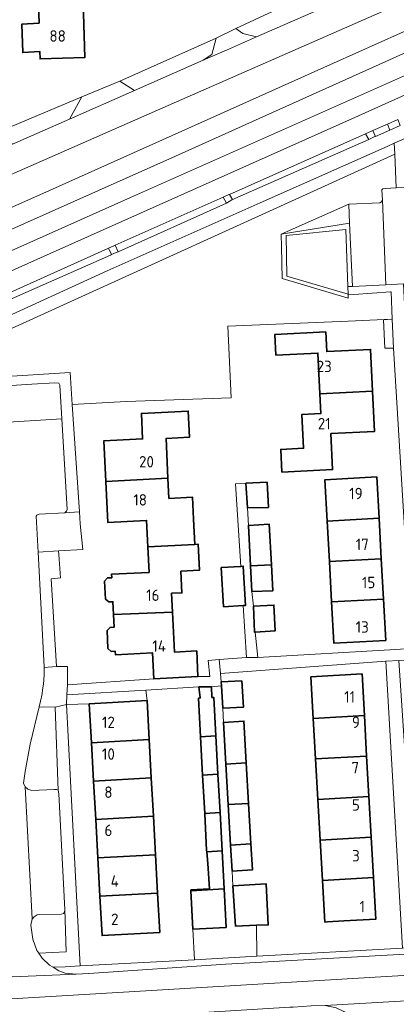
# Model space of a CAD drawing. Header units: metres. Extents: x 245598 to 248629, y 478632 to 481821.
# Tile 68 of 122: x 247320 to 247379, y 479760 to 479915. Entities that reach past the tile are written whole.
import ezdxf
from ezdxf.enums import TextEntityAlignment as Align

# ---------------------------------------------------------------- set-up
doc = ezdxf.new("R2010")
doc.units = ezdxf.units.M
for name, color, linetype, lineweight in [('B-XX-GR-GROENVOORZIENING-GV', 80, 'Continuous', 18), ('B-XX-IE-TERREINAFSCHEIDING_KUNSTMATIG_HEKWERK-G', 20, 'IE-TERREINAFSCHEIDING-KUNSTMATIG', 18), ('B-XX-OG-BEBOUWING-GV', 7, 'Continuous', 35), ('B-XX-OG-BEBOUWING-T18', 10, 'Continuous', 18), ('B-XX-OG-TERREIN_ERF-GV', 7, 'Continuous', 18), ('B-XX-VH-ONVERHARD-GV', 252, 'Continuous', 18), ('B-XX-VH-VERHARDING_GESLOTEN-GV', 252, 'Continuous', 18), ('B-XX-VH-VERHARDING_OPEN-GV', 252, 'Continuous', 18)]:
    doc.layers.add(name, color=color, linetype=linetype, lineweight=lineweight)
doc.styles.add('NLCS-ISO-M-T18', font='NLCS-ISO.ttf', dxfattribs={"height": 1.8})
doc.linetypes.add('IE-TERREINAFSCHEIDING-KUNSTMATIG', pattern='A,4,[82,NLCS.SHX,S=0.75,R=90,X=0,Y=0],4,-2', length=10)

msp = doc.modelspace()

# ---------------------------------------------------------------- linework, layer by layer
at = {"layer": 'B-XX-GR-GROENVOORZIENING-GV'}
for points in [[(247226.733, 479849.622), (247227.722, 479846.978), (247229.022, 479845.878), (247229.278, 479845.389), (247278.467, 479867.156), (247323.178, 479887.011), (247369.456, 479907.733), (247383.522, 479914.022), (247390.522, 479916.956), (247397.178, 479919.378), (247401.411, 479920.567), (247409.756, 479922.311), (247411.856, 479922.856), (247413.578, 479923.6), (247415.4, 479925.022), (247416.922, 479926.967), (247417.822, 479929.189), (247418.411, 479931.767), (247418.1, 479933.756), (247416.711, 479933.189), (247416.467, 479933.089), (247339.6, 479899.356), (247292.111, 479878.556), (247249.511, 479859.689)], [(247354.1, 479913.189), (247355.167, 479912.4), (247357.333, 479911.856), (247367.122, 479916.133), (247368.011, 479919.667)], [(247335.8, 479904.9), (247338.089, 479903.4), (247348.933, 479908.167), (247350.289, 479909.078), (247350.956, 479911.633), (247350.956, 479911.656)], [(247316.433, 479896.8), (247318.909, 479894.971), (247327.878, 479898.911), (247329.822, 479902.4)], [(247378.349, 479897.199), (247377.964, 479898.146), (247375.667, 479897.122), (247376.078, 479896.2)], [(247353.078, 479887.078), (247353.556, 479886.267), (247353.422, 479886.189), (247375.022, 479895.711), (247374.489, 479896.622)], [(247379.117, 479893.408), (247379.047, 479895.122), (247377.911, 479894.622), (247357.933, 479885.733), (247333.8, 479875.022), (247315.622, 479866.733), (247315.765, 479864.652)], [(247335.051, 479879.055), (247335.533, 479878.056), (247352.589, 479885.711), (247352.089, 479886.633)], [(247371.998, 479882.526), (247371.867, 479885.522), (247361.195, 479880.824)], [(247335.533, 479878.056), (247335.051, 479879.055), (247334.878, 479878.978), (247333.997, 479878.585), (247334.479, 479877.587), (247335.211, 479877.911)], [(247334.479, 479877.587), (247333.997, 479878.585), (247333.933, 479878.556), (247315.789, 479870.433), (247316.033, 479869.489), (247334.333, 479877.522)], [(247325.622, 479806.378), (247323.089, 479806.433), (247321.689, 479800.578), (247320.867, 479796.278), (247320.622, 479794.422), (247320.911, 479793.856), (247321.289, 479793.478), (247321.956, 479793.289), (247325.433, 479793.422), (247325.822, 479793.422), (247326.067, 479793.3), (247326.089, 479793.289)], [(247327.122, 479774.522), (247327.1, 479774.122), (247326.933, 479773.9), (247326.578, 479773.822), (247323.078, 479773.733), (247322.767, 479773.689), (247322.278, 479773.378), (247322, 479773.033), (247322, 479773.056), (247321.778, 479772.089), (247322.067, 479769.889), (247322.733, 479768.1), (247323.05, 479767.651), (247327.319, 479767.87)]]:
    msp.add_lwpolyline(points, close=True, dxfattribs=at)
for points in [[(247386.622, 479908.411), (247337.478, 479886.567), (247270.9, 479856.889), (247232.09, 479839.692), (247232, 479838.411), (247232.333, 479836.456), (247233.122, 479834.867), (247233.811, 479833.478), (247236.322, 479834.378), (247238.278, 479835.4), (247239.767, 479836.333), (247241.433, 479838.378), (247243.433, 479840.489), (247244.956, 479841.811), (247246.689, 479842.722), (247249.267, 479844.078), (247281.411, 479858.378), (247324.822, 479877.756), (247373.4, 479899.433), (247392.2, 479907.878)], [(247316.2, 479858.3), (247327.978, 479859.033), (247328.315, 479853.985), (247336.8, 479854.5), (247353.367, 479855.078), (247352.822, 479866.322), (247371.768, 479867.123), (247378.578, 479867.411), (247378.711, 479867.411), (247378.567, 479871.722), (247378.422, 479871.722), (247372.689, 479871.333), (247371.756, 479871.378), (247371.788, 479870.76), (247361.365, 479873.845), (247361.252, 479878.809), (247361.195, 479880.824), (247371.867, 479885.522), (247376.767, 479885.756), (247377.022, 479885.889), (247377.178, 479886.156), (247377.089, 479887.778), (247377.222, 479887.933), (247377.633, 479888.011), (247379.333, 479888.097), (247379.117, 479893.408), (247315.765, 479864.652)]]:
    msp.add_lwpolyline(points, dxfattribs=at)
at = {"layer": 'B-XX-IE-TERREINAFSCHEIDING_KUNSTMATIG_HEKWERK-G'}
for points in [[(247371.768, 479867.123), (247352.822, 479866.322)], [(247352.822, 479866.322), (247353.367, 479855.078)]]:
    msp.add_lwpolyline(points, dxfattribs=at)
at = {"layer": 'B-XX-OG-BEBOUWING-GV'}
for points in [[(247323.075, 479914.009), (247320.367, 479913.867), (247320.511, 479909.378), (247323.201, 479909.545), (247323.234, 479908.395), (247330.284, 479908.594), (247330.04, 479917.246), (247325.678, 479917.123), (247325.678, 479918.233), (247322.778, 479918.189), (247322.989, 479917.047)], [(247375.62, 479856.107), (247375.298, 479862.669), (247368.401, 479862.33), (247368.251, 479865.419), (247360.226, 479865.027), (247360.385, 479861.777), (247367.008, 479862.101), (247367.322, 479855.689)], [(247375.62, 479856.107), (247367.322, 479855.689), (247367.474, 479852.593), (247364.5, 479852.447), (247364.76, 479847.12), (247361.167, 479846.945), (247361.344, 479843.364), (247369.326, 479843.754), (247369.048, 479849.433), (247375.93, 479849.77)], [(247343.383, 479842.409), (247343.077, 479848.664), (247346.772, 479848.844), (247346.57, 479852.968), (247339.193, 479852.607), (247339.39, 479848.588), (247333.258, 479848.288), (247333.571, 479841.887)], [(247340.214, 479831.584), (247347.615, 479831.987), (247347.419, 479835.983), (247347.251, 479839.411), (247343.539, 479839.229), (247343.383, 479842.409), (247333.571, 479841.887), (247333.886, 479835.463), (247340.009, 479835.763)], [(247355.678, 479841.633), (247355.894, 479837.734), (247359.207, 479837.811), (247359, 479841.778)], [(247368.463, 479835.652), (247376.635, 479836.101), (247376.277, 479842.609), (247368.105, 479842.16)], [(247376.984, 479829.742), (247376.635, 479836.101), (247368.463, 479835.652), (247368.812, 479829.293)], [(247356.398, 479828.611), (247359.676, 479828.791), (247359.345, 479835.151), (247356.047, 479834.97)], [(247334.798, 479820.945), (247344.098, 479821.336), (247343.953, 479824.293), (247345.584, 479824.367), (247345.429, 479827.778), (247348.346, 479827.921), (247348.146, 479832.013), (247347.615, 479831.987), (247340.214, 479831.584), (247340.41, 479827.59), (247334.487, 479827.3), (247334.514, 479826.745), (247333.875, 479826.714), (247333.409, 479826.204), (247333.547, 479823.399), (247334.06, 479822.937), (247334.699, 479822.968)], [(247369.161, 479822.934), (247377.333, 479823.383), (247376.984, 479829.742), (247368.812, 479829.293)], [(247352.151, 479822.173), (247355.247, 479822.365), (247355.626, 479822.389), (247355.242, 479828.559), (247354.845, 479828.534), (247351.767, 479828.342)], [(247359.676, 479828.791), (247356.398, 479828.611), (247356.622, 479824.567), (247359.889, 479824.711)], [(247369.161, 479822.934), (247369.519, 479816.426), (247377.691, 479816.875), (247377.333, 479823.383)], [(247344.098, 479821.336), (247334.798, 479820.945), (247334.895, 479818.966), (247334.257, 479818.935), (247333.79, 479818.425), (247333.928, 479815.62), (247334.442, 479815.158), (247335.081, 479815.189), (247335.108, 479814.634), (247340.96, 479814.921), (247341.16, 479810.848), (247348.115, 479811.19), (247347.918, 479815.219), (247344.406, 479815.047)], [(247357.11, 479818.161), (247360.267, 479818.378), (247360.089, 479822.456), (247356.867, 479822.289), (247357.033, 479818.156)], [(247355.011, 479810.511), (247351.767, 479810.356), (247351.808, 479809.724), (247352.033, 479806.222), (247355.278, 479806.356)], [(247374.327, 479805.071), (247373.956, 479811.601), (247365.909, 479811.144), (247366.28, 479804.614)], [(247348.256, 479809.556), (247348.478, 479807.822), (247348.211, 479807.811), (247348.533, 479801.721), (247350.922, 479801.853), (247350.589, 479807.922), (247350.311, 479807.922), (247350.267, 479809.567)], [(247340.424, 479801.273), (247340.084, 479807.429), (247330.989, 479806.928), (247331.329, 479800.771)], [(247374.689, 479798.691), (247374.327, 479805.071), (247366.28, 479804.614), (247366.642, 479798.234)], [(247352.505, 479797.431), (247355.727, 479797.614), (247355.356, 479804.178), (247352.122, 479803.989)], [(247331.329, 479800.771), (247331.661, 479794.754), (247340.756, 479795.256), (247340.424, 479801.273)], [(247348.851, 479795.703), (247351.253, 479795.835), (247350.922, 479801.853), (247348.533, 479801.721)], [(247367.005, 479791.854), (247375.052, 479792.311), (247374.689, 479798.691), (247366.642, 479798.234)], [(247356.087, 479791.234), (247355.727, 479797.614), (247352.505, 479797.431), (247352.878, 479791.052)], [(247331.661, 479794.754), (247331.996, 479788.703), (247341.09, 479789.206), (247340.756, 479795.256)], [(247348.851, 479795.703), (247349.171, 479789.653), (247351.586, 479789.787), (247351.253, 479795.835)], [(247375.414, 479785.931), (247375.052, 479792.311), (247367.005, 479791.854), (247367.367, 479785.474)], [(247353.25, 479784.672), (247356.448, 479784.854), (247356.087, 479791.234), (247352.878, 479791.052)], [(247341.425, 479783.155), (247341.09, 479789.206), (247331.996, 479788.703), (247332.33, 479782.653)], [(247349.171, 479789.653), (247349.478, 479783.833), (247349.495, 479783.635), (247351.916, 479783.779), (247351.586, 479789.787)], [(247375.776, 479779.551), (247375.414, 479785.931), (247367.367, 479785.474), (247367.729, 479779.094)], [(247353.25, 479784.672), (247353.489, 479780.589), (247356.678, 479780.778), (247356.448, 479784.854)], [(247341.425, 479783.155), (247332.33, 479782.653), (247332.662, 479776.629), (247341.757, 479777.132)], [(247347.008, 479777.46), (247352.245, 479777.788), (247351.916, 479783.779), (247349.495, 479783.635), (247349.656, 479781.756), (247349.922, 479777.811), (247347, 479777.622)], [(247371.102, 479772.735), (247376.147, 479773.021), (247375.776, 479779.551), (247367.729, 479779.094), (247368.1, 479772.564), (247368.529, 479772.588)], [(247357.311, 479772.05), (247359.189, 479772.122), (247358.867, 479778.567), (247353.622, 479778.289), (247354, 479771.922)], [(247332.662, 479776.629), (247333.005, 479770.425), (247342.1, 479770.927), (247341.757, 479777.132)], [(247347.008, 479777.46), (247347.311, 479771.433), (247352.578, 479771.722), (247352.245, 479777.788)]]:
    msp.add_lwpolyline(points, close=True, dxfattribs=at)
at = {"layer": 'B-XX-OG-TERREIN_ERF-GV'}
for points in [[(247316.433, 479896.8), (247329.822, 479902.4), (247335.8, 479904.9), (247350.956, 479911.656), (247354.1, 479913.189), (247368.011, 479919.667)], [(247381.211, 479825.178), (247378.922, 479862.856), (247377.533, 479862.878), (247377.356, 479867.322), (247378.578, 479867.411), (247371.768, 479867.123), (247352.822, 479866.322), (247353.367, 479855.078), (247336.8, 479854.5), (247328.315, 479853.985), (247329.441, 479837.108), (247329.567, 479835.222), (247329.967, 479831.2), (247326.159, 479830.989), (247326.2, 479830.378), (247326.456, 479826.722), (247325, 479826.578), (247325.8, 479812.8), (247327.533, 479812.767), (247327.567, 479809.889), (247341.16, 479810.848), (247340.96, 479814.921), (247335.108, 479814.634), (247335.081, 479815.189), (247334.442, 479815.158), (247333.928, 479815.62), (247333.79, 479818.425), (247334.257, 479818.935), (247334.895, 479818.966), (247334.798, 479820.945), (247334.699, 479822.968), (247334.06, 479822.937), (247333.547, 479823.399), (247333.409, 479826.204), (247333.875, 479826.714), (247334.514, 479826.745), (247334.487, 479827.3), (247340.41, 479827.59), (247340.214, 479831.584), (247340.009, 479835.763), (247333.886, 479835.463), (247333.571, 479841.887), (247333.258, 479848.288), (247339.39, 479848.588), (247339.193, 479852.607), (247346.57, 479852.968), (247346.772, 479848.844), (247343.077, 479848.664), (247343.383, 479842.409), (247343.539, 479839.229), (247347.251, 479839.411), (247347.419, 479835.983), (247347.615, 479831.987), (247348.146, 479832.013), (247348.346, 479827.921), (247345.429, 479827.778), (247345.584, 479824.367), (247343.953, 479824.293), (247344.098, 479821.336), (247344.406, 479815.047), (247347.918, 479815.219), (247348.115, 479811.19), (247349.956, 479811.211), (247349.722, 479813.733), (247351.458, 479813.87), (247355.778, 479814.211), (247355.247, 479822.365), (247352.151, 479822.173), (247351.767, 479828.342), (247354.845, 479828.534), (247354, 479841.511), (247355.678, 479841.633), (247359, 479841.778), (247359.207, 479837.811), (247355.894, 479837.734), (247356.047, 479834.97), (247359.345, 479835.151), (247359.676, 479828.791), (247359.889, 479824.711), (247356.622, 479824.567), (247356.867, 479822.289), (247360.089, 479822.456), (247360.267, 479818.378), (247357.11, 479818.161), (247357.556, 479814.2), (247379.211, 479815.433), (247381.674, 479815.622)]]:
    msp.add_lwpolyline(points, dxfattribs=at)
for points in [[(247323.201, 479909.545), (247320.511, 479909.378), (247320.367, 479913.867), (247323.075, 479914.009), (247322.989, 479917.047), (247322.778, 479918.189), (247325.678, 479918.233), (247325.678, 479917.123), (247330.04, 479917.246), (247330.284, 479908.594), (247323.234, 479908.395)], [(247367.322, 479855.689), (247367.008, 479862.101), (247360.385, 479861.777), (247360.226, 479865.027), (247368.251, 479865.419), (247368.401, 479862.33), (247375.298, 479862.669), (247375.62, 479856.107), (247375.93, 479849.77), (247369.048, 479849.433), (247369.326, 479843.754), (247361.344, 479843.364), (247361.167, 479846.945), (247364.76, 479847.12), (247364.5, 479852.447), (247367.474, 479852.593)], [(247376.635, 479836.101), (247376.984, 479829.742), (247377.333, 479823.383), (247377.691, 479816.875), (247369.519, 479816.426), (247369.161, 479822.934), (247368.812, 479829.293), (247368.463, 479835.652), (247368.105, 479842.16), (247376.277, 479842.609)], [(247380.322, 479768.433), (247377.733, 479813.622), (247351.656, 479811.678), (247351.767, 479810.356), (247355.011, 479810.511), (247355.278, 479806.356), (247352.033, 479806.222), (247352.122, 479803.989), (247355.356, 479804.178), (247355.727, 479797.614), (247356.087, 479791.234), (247356.448, 479784.854), (247356.678, 479780.778), (247353.489, 479780.589), (247353.622, 479778.289), (247358.867, 479778.567), (247359.189, 479772.122), (247357.311, 479772.05), (247357.389, 479767.178)], [(247375.776, 479779.551), (247376.147, 479773.021), (247371.102, 479772.735), (247368.529, 479772.588), (247368.1, 479772.564), (247367.729, 479779.094), (247367.367, 479785.474), (247367.005, 479791.854), (247366.642, 479798.234), (247366.28, 479804.614), (247365.909, 479811.144), (247373.956, 479811.601), (247374.327, 479805.071), (247374.689, 479798.691), (247375.052, 479792.311), (247375.414, 479785.931)], [(247329.567, 479765.656), (247347.578, 479766.633), (247347.311, 479771.433), (247347.008, 479777.46), (247347, 479777.622), (247349.922, 479777.811), (247349.656, 479781.756), (247349.495, 479783.635), (247349.478, 479783.833), (247349.171, 479789.653), (247348.851, 479795.703), (247348.533, 479801.721), (247348.211, 479807.811), (247348.478, 479807.822), (247348.256, 479809.556), (247339.911, 479809.067), (247340.084, 479807.429), (247340.424, 479801.273), (247340.756, 479795.256), (247341.09, 479789.206), (247341.425, 479783.155), (247341.757, 479777.132), (247342.1, 479770.927), (247333.005, 479770.425), (247332.662, 479776.629), (247332.33, 479782.653), (247331.996, 479788.703), (247331.661, 479794.754), (247331.329, 479800.771), (247330.989, 479806.928), (247327.378, 479806.778)]]:
    msp.add_lwpolyline(points, close=True, dxfattribs=at)
at = {"layer": 'B-XX-VH-ONVERHARD-GV'}
msp.add_lwpolyline([(247371.722, 479872.589), (247371.413, 479881.561), (247362.018, 479880.597), (247362.131, 479874.185), (247371.756, 479871.378)], close=True, dxfattribs=at)
at = {"layer": 'B-XX-VH-VERHARDING_GESLOTEN-GV'}
for points in [[(247390.522, 479916.956), (247383.522, 479914.022), (247369.456, 479907.733), (247323.178, 479887.011), (247278.467, 479867.156), (247229.278, 479845.389), (247223.086, 479842.826), (247224.462, 479839.728), (247252.746, 479852.229), (247344.593, 479893.085), (247388.811, 479912.963), (247397.396, 479915.786)], [(247397.396, 479915.786), (247388.811, 479912.963), (247344.593, 479893.085), (247252.746, 479852.229), (247224.462, 479839.728), (247225.73, 479836.874), (247232.09, 479839.692), (247270.9, 479856.889), (247337.478, 479886.567), (247386.622, 479908.411), (247389.189, 479909.556), (247392.422, 479910.833), (247397.4, 479912.767), (247400.6, 479913.711), (247404.711, 479914.822)], [(247392.2, 479907.878), (247373.4, 479899.433), (247324.822, 479877.756), (247281.411, 479858.378)], [(247315.789, 479870.433), (247333.933, 479878.556), (247333.997, 479878.585), (247334.878, 479878.978), (247335.051, 479879.055), (247352.089, 479886.633), (247353.078, 479887.089), (247353.078, 479887.078), (247374.489, 479896.622), (247375.667, 479897.122), (247377.964, 479898.146), (247379.586, 479898.869)], [(247204.018, 479753.64), (247525.985, 479772.804), (247525.438, 479781.744), (247524.975, 479779.225), (247523.963, 479777.675), (247522.137, 479776.312), (247521.955, 479776.249), (247520, 479775.575), (247506.6, 479774.788), (247485.625, 479773.625), (247467.822, 479772.578), (247461.411, 479772.1), (247459.889, 479771.911), (247441.278, 479771.067), (247405.578, 479769.022), (247404.111, 479768.911), (247384.811, 479767.778), (247381.678, 479767.567), (247352.489, 479765.911), (247330.9, 479764.467), (247328.922, 479764.378)], [(247525.985, 479772.804), (247204.018, 479753.64)], [(247328.922, 479764.378), (247311.222, 479763.622), (247309.978, 479763.456), (247308.767, 479763.367), (247273.878, 479761.378), (247271.933, 479761.289), (247252.511, 479760.133), (247233.69, 479759.08), (247203.33, 479757.29)], [(247265.211, 479753.611), (247299.456, 479755.6), (247301.909, 479755.723), (247309.222, 479756.09), (247311.2, 479756.189), (247330.011, 479757.178), (247330.022, 479757.178), (247343.91, 479758.021), (247362.611, 479759.156), (247362.622, 479759.156), (247363.133, 479759.156), (247365.933, 479759.378), (247368.178, 479759.433), (247385.506, 479760.423)]]:
    msp.add_lwpolyline(points, dxfattribs=at)
at = {"layer": 'B-XX-VH-VERHARDING_OPEN-GV'}
for points in [[(247221.144, 479847.296), (247226.733, 479849.622), (247249.511, 479859.689), (247292.111, 479878.556), (247339.6, 479899.356), (247416.467, 479933.089)], [(247367.122, 479916.133), (247357.333, 479911.856), (247352.622, 479909.789), (247348.933, 479908.167), (247338.089, 479903.4), (247327.878, 479898.911), (247318.909, 479894.971), (247311.033, 479891.511), (247300.6, 479886.933), (247292.411, 479883.333), (247284.533, 479879.878), (247276.878, 479876.511), (247264.411, 479871.033), (247261.3, 479869.678), (247257.178, 479867.878), (247246.389, 479863.156), (247240.578, 479860.611), (247225.889, 479854.189), (247223.967, 479853.356), (247220.438, 479851.844)], [(247379.975, 479897.913), (247378.349, 479897.199), (247376.078, 479896.2), (247375.956, 479896.156), (247375.022, 479895.711), (247353.422, 479886.189), (247352.589, 479885.711), (247335.533, 479878.056), (247335.211, 479877.911), (247334.479, 479877.587), (247334.333, 479877.522), (247316.033, 479869.489)], [(247315.622, 479866.733), (247333.8, 479875.022), (247357.933, 479885.733), (247377.911, 479894.622), (247379.047, 479895.122), (247380.688, 479895.843)], [(247380.999, 479888.18), (247379.333, 479888.097), (247377.633, 479888.011), (247377.222, 479887.933), (247377.089, 479887.778), (247377.178, 479886.156), (247377.698, 479872.862), (247380.478, 479873)], [(247311.222, 479763.622), (247328.922, 479764.378), (247327.178, 479764.522), (247326.2, 479764.911), (247325.292, 479765.444), (247324.722, 479765.778), (247323.589, 479766.889), (247323.05, 479767.651), (247322.733, 479768.1), (247322.067, 479769.889), (247321.778, 479772.089), (247322, 479773.056), (247320.9, 479793.867), (247320.911, 479793.856), (247320.622, 479794.422), (247320.867, 479796.278), (247321.689, 479800.578), (247323.089, 479806.433), (247323.322, 479807.3), (247323.556, 479808.456), (247323.633, 479809.089), (247323.767, 479809.978), (247323.867, 479811.422), (247323.877, 479812.624), (247323.878, 479812.7), (247322.922, 479830.77), (247322.622, 479836.433), (247322.733, 479836.611), (247323.078, 479836.733), (247327.122, 479836.978), (247327.378, 479837.2), (247327.478, 479837.489), (247326.668, 479851.756), (247316.489, 479851.122)], [(247385.506, 479760.423), (247368.178, 479759.433), (247369.889, 479759.056), (247371.1, 479758.467), (247372.067, 479757.722), (247373.111, 479756.411), (247373.472, 479755.763), (247373.922, 479754.956), (247374.289, 479753.2), (247374.578, 479751.322), (247376.089, 479724.489), (247379.389, 479667.778)]]:
    msp.add_lwpolyline(points, dxfattribs=at)
for points in [[(247357.333, 479911.856), (247355.167, 479912.4), (247354.1, 479913.189), (247350.956, 479911.656), (247350.956, 479911.633), (247350.289, 479909.078), (247348.933, 479908.167), (247352.622, 479909.789)], [(247335.8, 479904.9), (247329.822, 479902.4), (247327.878, 479898.911), (247338.089, 479903.4)], [(247379.586, 479898.869), (247377.964, 479898.146), (247378.349, 479897.199), (247379.975, 479897.913)], [(247376.078, 479896.2), (247375.667, 479897.122), (247374.489, 479896.622), (247375.022, 479895.711), (247375.956, 479896.156)], [(247379.117, 479893.408), (247379.333, 479888.097), (247380.999, 479888.18), (247380.757, 479894.153), (247380.688, 479895.843), (247379.047, 479895.122)], [(247352.589, 479885.711), (247353.422, 479886.189), (247353.556, 479886.267), (247353.078, 479887.078), (247353.078, 479887.089), (247352.089, 479886.633)], [(247372.433, 479872.6), (247377.698, 479872.862), (247377.178, 479886.156), (247377.022, 479885.889), (247376.767, 479885.756), (247371.867, 479885.522), (247371.998, 479882.526)], [(247371.756, 479871.378), (247362.131, 479874.185), (247362.018, 479880.597), (247371.413, 479881.561), (247371.722, 479872.589), (247372.433, 479872.6), (247371.998, 479882.526), (247361.195, 479880.824), (247361.252, 479878.809), (247361.365, 479873.845), (247371.788, 479870.76)], [(247382.222, 479844.622), (247381.9, 479847.767), (247381.111, 479863.4), (247380.789, 479866.622), (247380.478, 479873), (247377.698, 479872.862), (247372.433, 479872.6), (247371.722, 479872.589), (247371.756, 479871.378), (247372.689, 479871.333), (247378.422, 479871.722), (247378.567, 479871.722), (247378.711, 479867.411), (247378.922, 479862.856), (247381.211, 479825.178), (247381.674, 479815.622), (247383.633, 479815.822), (247382.767, 479831.178), (247382.756, 479833.056)], [(247378.711, 479867.411), (247378.578, 479867.411), (247377.356, 479867.322), (247377.533, 479862.878), (247378.922, 479862.856)], [(247327.122, 479836.978), (247329.441, 479837.108), (247328.315, 479853.985), (247327.978, 479859.033), (247316.2, 479858.3), (247316.378, 479856.756), (247317.1, 479856.911), (247321.933, 479857.233), (247325.533, 479857.422), (247326.178, 479857.378), (247326.367, 479857.067), (247326.668, 479851.756), (247327.478, 479837.489), (247327.378, 479837.2)], [(247316.378, 479856.756), (247316.222, 479856.356), (247316.278, 479854.956), (247316.489, 479851.122), (247326.668, 479851.756), (247326.367, 479857.067), (247326.178, 479857.378), (247325.533, 479857.422), (247321.933, 479857.233), (247317.1, 479856.911)], [(247355.778, 479814.211), (247357.556, 479814.2), (247357.11, 479818.161), (247357.033, 479818.156), (247356.867, 479822.289), (247356.622, 479824.567), (247356.398, 479828.611), (247356.047, 479834.97), (247355.894, 479837.734), (247355.678, 479841.633), (247354, 479841.511), (247354.845, 479828.534), (247355.242, 479828.559), (247355.626, 479822.389), (247355.247, 479822.365)], [(247326.159, 479830.989), (247329.967, 479831.2), (247329.567, 479835.222), (247329.441, 479837.108), (247327.122, 479836.978), (247323.078, 479836.733), (247322.733, 479836.611), (247322.622, 479836.433), (247322.922, 479830.77)], [(247323.877, 479812.624), (247325.8, 479812.8), (247325, 479826.578), (247326.456, 479826.722), (247326.2, 479830.378), (247326.159, 479830.989), (247322.922, 479830.77), (247323.878, 479812.7)], [(247351.656, 479811.678), (247377.733, 479813.622), (247379.784, 479813.722), (247388.907, 479814.322), (247388.8, 479816.067), (247383.633, 479815.822), (247381.674, 479815.622), (247379.211, 479815.433), (247357.556, 479814.2), (247355.778, 479814.211), (247351.458, 479813.87)], [(247327.567, 479809.889), (247327.47, 479808.296), (247339.911, 479809.067), (247348.256, 479809.556), (247350.267, 479809.567), (247351.808, 479809.724), (247351.767, 479810.356), (247351.656, 479811.678), (247351.458, 479813.87), (247349.722, 479813.733), (247349.956, 479811.211), (247348.115, 479811.19), (247341.16, 479810.848)], [(247377.733, 479813.622), (247380.322, 479768.433), (247382.633, 479768.656), (247381.078, 479793.078), (247384.712, 479793.178), (247384.615, 479795.033), (247381.011, 479794.778), (247379.784, 479813.722)], [(247327.47, 479808.296), (247327.567, 479809.889), (247327.533, 479812.767), (247325.8, 479812.8), (247323.877, 479812.624), (247323.867, 479811.422), (247323.767, 479809.978), (247323.633, 479809.089), (247323.556, 479808.456), (247323.322, 479807.3), (247323.089, 479806.433), (247325.622, 479806.378), (247327.378, 479806.778)], [(247327.378, 479806.778), (247330.989, 479806.928), (247340.084, 479807.429), (247339.911, 479809.067), (247327.47, 479808.296)], [(247347.311, 479771.433), (247347.578, 479766.633), (247357.389, 479767.178), (247357.311, 479772.05), (247354, 479771.922), (247353.622, 479778.289), (247353.489, 479780.589), (247353.25, 479784.672), (247352.878, 479791.052), (247352.505, 479797.431), (247352.122, 479803.989), (247352.033, 479806.222), (247351.808, 479809.724), (247350.267, 479809.567), (247350.311, 479807.922), (247350.589, 479807.922), (247350.922, 479801.853), (247351.253, 479795.835), (247351.586, 479789.787), (247351.916, 479783.779), (247352.245, 479777.788), (247352.578, 479771.722)], [(247323.05, 479767.651), (247323.589, 479766.889), (247324.722, 479765.778), (247325.292, 479765.444), (247327.198, 479765.539), (247329.567, 479765.656), (247327.378, 479806.778), (247325.622, 479806.378), (247326.089, 479793.289), (247326.067, 479793.3), (247326.167, 479792.756), (247327.122, 479774.522), (247327.319, 479767.87)], [(247327.122, 479774.522), (247326.167, 479792.756), (247326.067, 479793.3), (247325.822, 479793.422), (247325.433, 479793.422), (247321.956, 479793.289), (247321.289, 479793.478), (247320.911, 479793.856), (247320.9, 479793.867), (247322, 479773.056), (247322, 479773.033), (247322.278, 479773.378), (247322.767, 479773.689), (247323.078, 479773.733), (247326.578, 479773.822), (247326.933, 479773.9), (247327.1, 479774.122)], [(247347.578, 479766.633), (247329.567, 479765.656), (247327.198, 479765.539), (247325.292, 479765.444), (247326.2, 479764.911), (247327.178, 479764.522), (247328.922, 479764.378), (247330.9, 479764.467), (247352.489, 479765.911), (247381.678, 479767.567), (247384.811, 479767.778), (247387.222, 479768.567), (247388.878, 479769.689), (247389.889, 479770.878), (247390.6, 479772.511), (247389.678, 479772.667), (247389.222, 479771.722), (247387.8, 479770.033), (247385.278, 479768.9), (247382.633, 479768.656), (247380.322, 479768.433), (247357.389, 479767.178)]]:
    msp.add_lwpolyline(points, close=True, dxfattribs=at)

# ---------------------------------------------------------------- texts
at = {"layer": 'B-XX-OG-BEBOUWING-T18', "style": 'NLCS-ISO-M-T18'}
for s, p in [('88', (247326, 479912)), ('23', (247368, 479860)), ('21', (247368, 479851)), ('20', (247340, 479845)), ('18', (247339, 479839)), ('19', (247373, 479840)), ('17', (247374, 479832)), ('15', (247375, 479826)), ('16', (247341, 479824)), ('13', (247374, 479819)), ('14', (247342, 479816)), ('11', (247372, 479808)), ('12', (247334, 479804)), ('9', (247373, 479804)), ('10', (247334, 479799)), ('7', (247372.891, 479796.856)), ('8', (247334, 479793)), ('5', (247373, 479791)), ('6', (247334, 479787)), ('3', (247373, 479783)), ('4', (247335, 479779)), ('1', (247374, 479775)), ('2', (247335, 479773))]:
    msp.add_text(s, height=1.8, dxfattribs=at).set_placement(p, align=Align.MIDDLE_CENTER)

doc.saveas('drawing.dxf')
